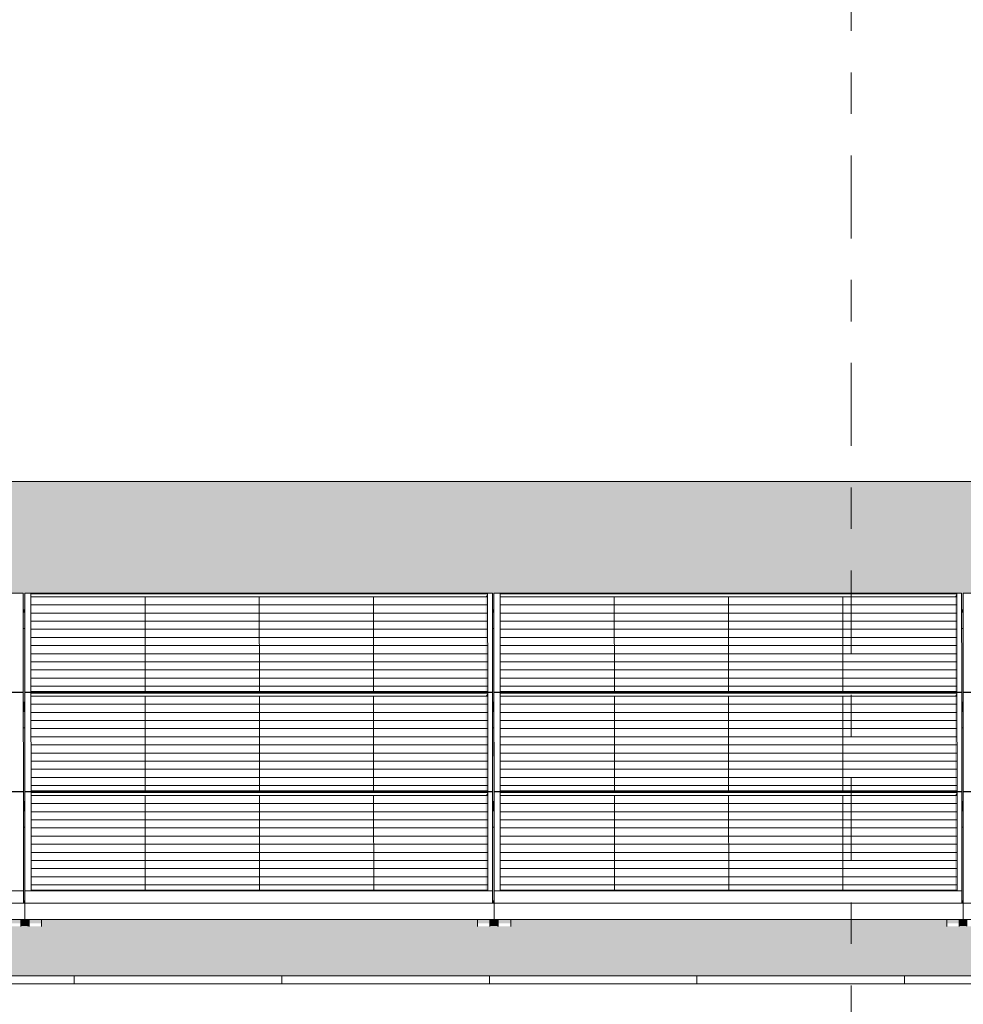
# Model space of a CAD drawing. Header units: metres. Extents: x -111 to -1, y -8 to 26.
# Tile 51 of 209: x -49.75 to -47.48, y 5.95 to 8.33. Entities that reach past the tile are written whole.
import ezdxf
from ezdxf.enums import TextEntityAlignment as Align

# ---------------------------------------------------------------- set-up
doc = ezdxf.new("R2010")
doc.units = ezdxf.units.M
doc.header["$MEASUREMENT"] = 0
doc.linetypes.add('Raster', pattern=[0.4, 0.2, -0.1, 0, -0.1])
for name, color, linetype in [('30 Dachaufbau', 7, 'Continuous'), ('70 PV-Anlage', 7, 'Continuous'), ('90 Achsraster', 7, 'Continuous'), ('94 Genehmigungsplanung Bemaßung', 7, 'Continuous')]:
    doc.layers.add(name, color=color, linetype=linetype)
doc.styles.add('ERSTELLTER_STIL_1', font='arial.ttf')
doc.styles.add('ERSTELLTER_STIL_2', font='arial.ttf')
doc.dimstyles.new('ERSTELLTER_STIL__1', dxfattribs={"dimtxt": 0.25, "dimasz": 0.19, "dimexe": 0.18, "dimexo": 0.1, "dimgap": 0, "dimtad": 1, "dimtih": 1, "dimtoh": 1, "dimzin": 0, "dimdsep": 46, "dimtxsty": 'ERSTELLTER_STIL_2', "dimblk": 'ARROWHEAD_6', "dimblk1": 'ARROWHEAD_6', "dimblk2": 'ARROWHEAD_6', "dimcen": 0.09, "dimclrd": 7, "dimclre": 7, "dimclrt": 7, "dimazin": 0, "dimtfac": 1, "dimtdec": 4, "dimtmove": 0, "dimatfit": 3, "dimfxl": 1, "dimtolj": 1, "dimtzin": 0, "dimarcsym": 0})

# ---------------------------------------------------------------- blocks, each defined once
blk = doc.blocks.new('*X3', base_point=(-27236.1321, 0))
at = {"layer": '30 Dachaufbau', "color": 7, "linetype": 'Continuous', "lineweight": 13}
for p, q in [((-49.6225, 6.0035), (-49.6225, 6.0233)), ((-49.6225, 6.0035), (-49.6225, 6.0233)), ((-49.1225, 6.0035), (-49.1225, 6.0233)), ((-49.1225, 6.0035), (-49.1225, 6.0233)), ((-48.6225, 6.0035), (-48.6225, 6.0233)), ((-48.6225, 6.0035), (-48.6225, 6.0233)), ((-48.1225, 6.0035), (-48.1225, 6.0233)), ((-48.1225, 6.0035), (-48.1225, 6.0233)), ((-47.6225, 6.0035), (-47.6225, 6.0233)), ((-47.6225, 6.0035), (-47.6225, 6.0233))]:
    blk.add_line(p, q, dxfattribs=at)
blk = doc.blocks.new('*X22', base_point=(-27236.1321, 0))
at = {"layer": '30 Dachaufbau', "linetype": 'Continuous', "lineweight": 0, "true_color": 0x000000}
blk.add_hatch(color=18, dxfattribs=at).paths.add_polyline_path([(-49.7415, 6.8599), (-49.745, 6.8599), (-49.7449, 6.6824), (-49.7414, 6.6824)])
blk = doc.blocks.new('*X23', base_point=(-27236.1321, 0))
at = {"layer": '30 Dachaufbau', "linetype": 'Continuous', "lineweight": 0, "true_color": 0x000000}
blk.add_hatch(color=18, dxfattribs=at).paths.add_polyline_path([(-49.7449, 6.6205), (-49.7447, 6.443), (-49.7413, 6.443), (-49.7414, 6.6205)])
blk = doc.blocks.new('*X24', base_point=(-27236.1321, 0))
at = {"layer": '30 Dachaufbau', "linetype": 'Continuous', "lineweight": 0, "true_color": 0x000000}
blk.add_hatch(color=18, dxfattribs=at).paths.add_polyline_path([(-49.7447, 6.3811), (-49.7446, 6.2278), (-49.7446, 6.2036), (-49.7411, 6.2036), (-49.7412, 6.3811)])
blk = doc.blocks.new('*X25', base_point=(-27236.1321, 0))
at = {"layer": '30 Dachaufbau', "linetype": 'Continuous', "lineweight": 0, "true_color": 0x000000}
blk.add_hatch(color=18, dxfattribs=at).paths.add_polyline_path([(-48.6115, 6.8599), (-48.615, 6.8599), (-48.6149, 6.6824), (-48.6114, 6.6824)])
blk = doc.blocks.new('*X26', base_point=(-27236.1321, 0))
at = {"layer": '30 Dachaufbau', "linetype": 'Continuous', "lineweight": 0, "true_color": 0x000000}
blk.add_hatch(color=18, dxfattribs=at).paths.add_polyline_path([(-48.6114, 6.6205), (-48.6149, 6.6205), (-48.6147, 6.443), (-48.6113, 6.443)])
blk = doc.blocks.new('*X27', base_point=(-27236.1321, 0))
at = {"layer": '30 Dachaufbau', "linetype": 'Continuous', "lineweight": 0, "true_color": 0x000000}
blk.add_hatch(color=18, dxfattribs=at).paths.add_polyline_path([(-48.6147, 6.3811), (-48.6146, 6.2278), (-48.6146, 6.2036), (-48.6111, 6.2036), (-48.6112, 6.3811)])
blk = doc.blocks.new('*X28', base_point=(-27236.1321, 0))
at = {"layer": '30 Dachaufbau', "linetype": 'Continuous', "lineweight": 0, "true_color": 0x000000}
blk.add_hatch(color=18, dxfattribs=at).paths.add_polyline_path([(-47.485, 6.8599), (-47.4849, 6.6824), (-47.4814, 6.6824), (-47.4815, 6.8599)])
blk = doc.blocks.new('*X29', base_point=(-27236.1321, 0))
at = {"layer": '30 Dachaufbau', "linetype": 'Continuous', "lineweight": 0, "true_color": 0x000000}
blk.add_hatch(color=18, dxfattribs=at).paths.add_polyline_path([(-47.4849, 6.6205), (-47.4847, 6.443), (-47.4813, 6.443), (-47.4814, 6.6205)])
blk = doc.blocks.new('*X30', base_point=(-27236.1321, 0))
at = {"layer": '30 Dachaufbau', "linetype": 'Continuous', "lineweight": 0, "true_color": 0x000000}
blk.add_hatch(color=18, dxfattribs=at).paths.add_polyline_path([(-47.4812, 6.3811), (-47.4847, 6.3811), (-47.4846, 6.2278), (-47.4846, 6.2036), (-47.4811, 6.2036)])
blk = doc.blocks.new('*X106', base_point=(-27236.1321, 0))
at = {"layer": '30 Dachaufbau', "linetype": 'Continuous', "lineweight": 0, "true_color": 0x000000}
h = blk.add_hatch(color=18, dxfattribs=at)
h.paths.add_polyline_path([(-58.6225, 6.0233), (-16.8411, 6.0233), (-16.8411, 7.2143), (-22.8511, 7.2143), (-22.8511, 7.0042), (-37.6511, 7.0042), (-37.6511, 7.2143), (-58.6225, 7.2143)])
h.paths.add_polyline_path([(-57.6516, 6.9157), (-57.6516, 6.9454), (-56.5251, 6.9454), (-56.525, 6.9051), (-56.5216, 6.9051), (-56.5216, 6.9157), (-56.5216, 6.9454), (-55.3951, 6.9454), (-55.395, 6.9051), (-55.3916, 6.9051), (-55.3916, 6.9157), (-55.3916, 6.9454), (-54.2651, 6.9454), (-54.265, 6.9051), (-54.2616, 6.9051), (-54.2616, 6.9157), (-54.2616, 6.9454), (-53.1351, 6.9454), (-53.135, 6.9051), (-53.1316, 6.9051), (-53.1316, 6.9157), (-53.1316, 6.9454), (-52.0051, 6.9454), (-52.005, 6.9051), (-52.0016, 6.9051), (-52.0016, 6.9157), (-52.0016, 6.9454), (-50.8751, 6.9454), (-50.875, 6.9051), (-50.8716, 6.9051), (-50.8716, 6.9157), (-50.8716, 6.9454), (-49.7451, 6.9454), (-49.745, 6.9051), (-49.7416, 6.9051), (-49.7416, 6.9157), (-49.7416, 6.9454), (-48.6151, 6.9454), (-48.615, 6.9051), (-48.6116, 6.9051), (-48.6116, 6.9157), (-48.6116, 6.9454), (-47.4851, 6.9454), (-47.485, 6.9051), (-47.4816, 6.9051), (-47.4816, 6.9157), (-47.4816, 6.9454), (-46.3551, 6.9454), (-46.355, 6.9051), (-46.3516, 6.9051), (-46.3516, 6.9157), (-46.3516, 6.9454), (-45.2251, 6.9454), (-45.225, 6.9051), (-45.2216, 6.9051), (-45.2216, 6.9157), (-45.2216, 6.9454), (-44.0951, 6.9454), (-44.095, 6.9051), (-44.0916, 6.9051), (-44.0916, 6.9157), (-44.0916, 6.9454), (-42.9651, 6.9454), (-42.965, 6.9051), (-42.9616, 6.9051), (-42.9616, 6.9157), (-42.9616, 6.9454), (-41.8351, 6.9454), (-41.835, 6.9051), (-41.8316, 6.9051), (-41.8316, 6.9157), (-41.8316, 6.9454), (-40.7051, 6.9454), (-40.705, 6.9051), (-40.7016, 6.9051), (-40.7016, 6.9157), (-40.7016, 6.9454), (-39.5751, 6.9454), (-39.575, 6.9051), (-39.5716, 6.9051), (-39.5716, 6.9157), (-39.5716, 6.9454), (-38.4451, 6.9454), (-38.445, 6.9051), (-38.4416, 6.9051), (-38.4416, 6.9157), (-38.4416, 6.9454), (-37.3151, 6.9454), (-37.315, 6.9051), (-37.3116, 6.9051), (-37.3116, 6.9157), (-37.3116, 6.9454), (-36.1851, 6.9454), (-36.185, 6.9051), (-36.1816, 6.9051), (-36.1816, 6.9157), (-36.1816, 6.9454), (-35.0551, 6.9454), (-35.055, 6.9051), (-35.0516, 6.9051), (-35.0516, 6.9157), (-35.0516, 6.9454), (-33.9251, 6.9454), (-33.925, 6.9051), (-33.9216, 6.9051), (-33.9216, 6.9157), (-33.9216, 6.9454), (-32.7951, 6.9454), (-32.795, 6.9051), (-32.7916, 6.9051), (-32.7916, 6.9058), (-32.7916, 6.9157), (-32.7916, 6.9454), (-31.6651, 6.9454), (-31.665, 6.9051), (-31.6616, 6.9051), (-31.6616, 6.9157), (-31.6616, 6.9454), (-30.5351, 6.9454), (-30.535, 6.9051), (-30.5316, 6.9051), (-30.5316, 6.9157), (-30.5316, 6.9454), (-29.4051, 6.9454), (-29.405, 6.9051), (-29.4016, 6.9051), (-29.4016, 6.9157), (-29.4016, 6.9454), (-28.2751, 6.9454), (-28.275, 6.9051), (-28.2716, 6.9051), (-28.2716, 6.9157), (-28.2716, 6.9454), (-27.1451, 6.9454), (-27.145, 6.9051), (-27.1416, 6.9051), (-27.1416, 6.9157), (-27.1416, 6.9454), (-26.0151, 6.9454), (-26.015, 6.9051), (-26.0116, 6.9051), (-26.0116, 6.9157), (-26.0116, 6.9454), (-24.8851, 6.9454), (-24.885, 6.9051), (-24.8816, 6.9051), (-24.8816, 6.9157), (-24.8816, 6.9454), (-23.7551, 6.9454), (-23.755, 6.9051), (-23.7516, 6.9051), (-23.7516, 6.9157), (-23.7516, 6.9454), (-22.6251, 6.9454), (-22.625, 6.9051), (-22.6216, 6.9051), (-22.6216, 6.9157), (-22.6216, 6.9454), (-21.4951, 6.9454), (-21.495, 6.9051), (-21.4916, 6.9051), (-21.4916, 6.9157), (-21.4916, 6.9454), (-20.3651, 6.9454), (-20.365, 6.9051), (-20.3616, 6.9051), (-20.3616, 6.9157), (-20.3616, 6.9454), (-19.2351, 6.9454), (-19.235, 6.9051), (-19.2316, 6.9051), (-19.2316, 6.9157), (-19.2316, 6.9454), (-18.1051, 6.9454), (-18.105, 6.9051), (-18.1016, 6.9051), (-18.1016, 6.8995), (-18.1016, 6.8599), (-18.105, 6.8599), (-18.1049, 6.6824), (-18.1014, 6.6824), (-18.1014, 6.6768), (-18.1014, 6.6657), (-18.1014, 6.6601), (-18.1014, 6.6205), (-18.1049, 6.6205), (-18.1047, 6.443), (-18.1013, 6.443), (-18.1012, 6.4374), (-18.1012, 6.4263), (-18.1012, 6.4207), (-18.1012, 6.3811), (-18.1047, 6.3811), (-18.1046, 6.2278), (-18.1046, 6.2036), (-18.1011, 6.2036), (-18.1011, 6.1981), (-18.1011, 6.1584), (-18.1111, 6.1584), (-18.1111, 6.1427), (-18.1411, 6.1427), (-18.1411, 6.1469), (-18.1411, 6.1584), (-19.1911, 6.1584), (-19.1911, 6.1427), (-19.2211, 6.1427), (-19.2211, 6.1469), (-19.2211, 6.1584), (-19.2411, 6.1584), (-19.2411, 6.1427), (-19.2711, 6.1427), (-19.2711, 6.1469), (-19.2711, 6.1584), (-20.3211, 6.1584), (-20.3211, 6.1427), (-20.3511, 6.1427), (-20.3511, 6.1469), (-20.3511, 6.1584), (-20.3711, 6.1584), (-20.3711, 6.1427), (-20.4011, 6.1427), (-20.4011, 6.1469), (-20.4011, 6.1584), (-21.4511, 6.1584), (-21.4511, 6.1427), (-21.4811, 6.1427), (-21.4811, 6.1469), (-21.4811, 6.1584), (-21.5011, 6.1584), (-21.5011, 6.1427), (-21.5311, 6.1427), (-21.5311, 6.1469), (-21.5311, 6.1584), (-22.5811, 6.1584), (-22.5811, 6.1427), (-22.6111, 6.1427), (-22.6111, 6.1468), (-22.6111, 6.1584), (-22.6311, 6.1584), (-22.6311, 6.1427), (-22.6611, 6.1427), (-22.6611, 6.1469), (-22.6611, 6.1584), (-23.7111, 6.1584), (-23.7111, 6.1427), (-23.7411, 6.1427), (-23.7411, 6.1468), (-23.7411, 6.1584), (-23.7611, 6.1584), (-23.7611, 6.1427), (-23.7911, 6.1427), (-23.7911, 6.1468), (-23.7911, 6.1584), (-24.8411, 6.1584), (-24.8411, 6.1426), (-24.8711, 6.1426), (-24.8711, 6.1468), (-24.8711, 6.1584), (-24.8911, 6.1584), (-24.8911, 6.1426), (-24.9211, 6.1426), (-24.9211, 6.1468), (-24.9211, 6.1584), (-25.9711, 6.1584), (-25.9711, 6.1426), (-26.0011, 6.1426), (-26.0011, 6.1468), (-26.0011, 6.1584), (-26.0211, 6.1584), (-26.0211, 6.1426), (-26.0511, 6.1426), (-26.0511, 6.1468), (-26.0511, 6.1584), (-27.1011, 6.1584), (-27.1011, 6.1426), (-27.1311, 6.1426), (-27.1311, 6.1468), (-27.1311, 6.1584), (-27.1511, 6.1584), (-27.1511, 6.1426), (-27.1811, 6.1426), (-27.1811, 6.1468), (-27.1811, 6.1584), (-28.2311, 6.1584), (-28.2311, 6.1426), (-28.2611, 6.1426), (-28.2611, 6.1468), (-28.2611, 6.1584), (-28.2811, 6.1584), (-28.2811, 6.1426), (-28.3111, 6.1426), (-28.3111, 6.1468), (-28.3111, 6.1584), (-29.3611, 6.1584), (-29.3611, 6.1426), (-29.3911, 6.1426), (-29.3911, 6.1468), (-29.3911, 6.1584), (-29.4111, 6.1584), (-29.4111, 6.1426), (-29.4411, 6.1426), (-29.4411, 6.1467), (-29.4411, 6.1584), (-30.4911, 6.1584), (-30.4911, 6.1426), (-30.5211, 6.1426), (-30.5211, 6.1467), (-30.5211, 6.1584), (-30.5411, 6.1584), (-30.5411, 6.1426), (-30.5711, 6.1426), (-30.5711, 6.1467), (-30.5711, 6.1584), (-31.6211, 6.1584), (-31.6211, 6.1426), (-31.6511, 6.1426), (-31.6511, 6.1467), (-31.6511, 6.1584), (-31.6711, 6.1584), (-31.6711, 6.1426), (-31.7011, 6.1426), (-31.7011, 6.1467), (-31.7011, 6.1584), (-32.7511, 6.1584), (-32.7511, 6.1425), (-32.7811, 6.1425), (-32.7811, 6.1467), (-32.7811, 6.1584), (-32.8011, 6.1584), (-32.8011, 6.1425), (-32.8311, 6.1425), (-32.8311, 6.1467), (-32.8311, 6.1584), (-33.8811, 6.1584), (-33.8811, 6.1425), (-33.9111, 6.1425), (-33.9111, 6.1467), (-33.9111, 6.1584), (-33.9311, 6.1584), (-33.9311, 6.1425), (-33.9611, 6.1425), (-33.9611, 6.1467), (-33.9611, 6.1584), (-35.0111, 6.1584), (-35.0111, 6.1425), (-35.0411, 6.1425), (-35.0411, 6.1467), (-35.0411, 6.1584), (-35.0611, 6.1584), (-35.0611, 6.1425), (-35.0911, 6.1425), (-35.0911, 6.1467), (-35.0911, 6.1584), (-36.1411, 6.1584), (-36.1411, 6.1425), (-36.1711, 6.1425), (-36.1711, 6.1467), (-36.1711, 6.1584), (-36.1911, 6.1584), (-36.1911, 6.1425), (-36.2211, 6.1425), (-36.2211, 6.1466), (-36.2211, 6.1584), (-37.2711, 6.1584), (-37.2711, 6.1425), (-37.3011, 6.1425), (-37.3011, 6.1467), (-37.3011, 6.1584), (-37.3211, 6.1584), (-37.3211, 6.1425), (-37.3511, 6.1425), (-37.3511, 6.1466), (-37.3511, 6.1584), (-38.4011, 6.1584), (-38.4011, 6.1425), (-38.4311, 6.1425), (-38.4311, 6.1466), (-38.4311, 6.1584), (-38.4511, 6.1584), (-38.4511, 6.1425), (-38.4811, 6.1425), (-38.4811, 6.1466), (-38.4811, 6.1584), (-39.5311, 6.1584), (-39.5311, 6.1424), (-39.5611, 6.1424), (-39.5611, 6.1466), (-39.5611, 6.1584), (-39.5811, 6.1584), (-39.5811, 6.1424), (-39.6111, 6.1424), (-39.6111, 6.1466), (-39.6111, 6.1584), (-40.6611, 6.1584), (-40.6611, 6.1424), (-40.6911, 6.1424), (-40.6911, 6.1466), (-40.6911, 6.1584), (-40.7111, 6.1584), (-40.7111, 6.1424), (-40.7411, 6.1424), (-40.7411, 6.1466), (-40.7411, 6.1584), (-41.7911, 6.1584), (-41.7911, 6.1424), (-41.8211, 6.1424), (-41.8211, 6.1466), (-41.8211, 6.1584), (-41.8411, 6.1584), (-41.8411, 6.1424), (-41.8711, 6.1424), (-41.8711, 6.1466), (-41.8711, 6.1584), (-42.9211, 6.1584), (-42.9211, 6.1424), (-42.9511, 6.1424), (-42.9511, 6.1466), (-42.9511, 6.1584), (-42.9711, 6.1584), (-42.9711, 6.1424), (-43.0011, 6.1424), (-43.0011, 6.1466), (-43.0011, 6.1584), (-44.0511, 6.1584), (-44.0511, 6.1424), (-44.0811, 6.1424), (-44.0811, 6.1466), (-44.0811, 6.1584), (-44.1011, 6.1584), (-44.1011, 6.1424), (-44.1311, 6.1424), (-44.1311, 6.1466), (-44.1311, 6.1584), (-45.1811, 6.1584), (-45.1811, 6.1424), (-45.2111, 6.1424), (-45.2111, 6.1465), (-45.2111, 6.1584), (-45.2311, 6.1584), (-45.2311, 6.1424), (-45.2611, 6.1424), (-45.2611, 6.1465), (-45.2611, 6.1584), (-46.3111, 6.1584), (-46.3111, 6.1424), (-46.3411, 6.1424), (-46.3411, 6.1465), (-46.3411, 6.1584), (-46.3611, 6.1584), (-46.3611, 6.1424), (-46.3911, 6.1424), (-46.3911, 6.1465), (-46.3911, 6.1584), (-47.4411, 6.1584), (-47.4411, 6.1423), (-47.4711, 6.1423), (-47.4711, 6.1465), (-47.4711, 6.1584), (-47.4911, 6.1584), (-47.4911, 6.1423), (-47.5211, 6.1423), (-47.5211, 6.1465), (-47.5211, 6.1584), (-48.5711, 6.1584), (-48.5711, 6.1423), (-48.6011, 6.1423), (-48.6011, 6.1465), (-48.6011, 6.1584), (-48.6211, 6.1584), (-48.6211, 6.1423), (-48.6511, 6.1423), (-48.6511, 6.1465), (-48.6511, 6.1584), (-49.7011, 6.1584), (-49.7011, 6.1423), (-49.7311, 6.1423), (-49.7311, 6.1465), (-49.7311, 6.1584), (-49.7511, 6.1584), (-49.7511, 6.1423), (-49.7811, 6.1423), (-49.7811, 6.1465), (-49.7811, 6.1584), (-50.8311, 6.1584), (-50.8311, 6.1423), (-50.8611, 6.1423), (-50.8611, 6.1465), (-50.8611, 6.1584), (-50.8811, 6.1584), (-50.8811, 6.1423), (-50.9111, 6.1423), (-50.9111, 6.1465), (-50.9111, 6.1584), (-51.9611, 6.1584), (-51.9611, 6.1423), (-51.9911, 6.1423), (-51.9911, 6.1465), (-51.9911, 6.1584), (-52.0111, 6.1584), (-52.0111, 6.1423), (-52.0411, 6.1423), (-52.0411, 6.1465), (-52.0411, 6.1584), (-53.0911, 6.1584), (-53.0911, 6.1423), (-53.1211, 6.1423), (-53.1211, 6.1464), (-53.1211, 6.1584), (-53.1411, 6.1584), (-53.1411, 6.1423), (-53.1711, 6.1423), (-53.1711, 6.1464), (-53.1711, 6.1584), (-54.2211, 6.1584), (-54.2211, 6.1423), (-54.2511, 6.1423), (-54.2511, 6.1464), (-54.2511, 6.1584), (-54.2711, 6.1584), (-54.2711, 6.1423), (-54.3011, 6.1423), (-54.3011, 6.1464), (-54.3011, 6.1584), (-55.3511, 6.1584), (-55.3511, 6.1422), (-55.3811, 6.1422), (-55.3811, 6.1464), (-55.3811, 6.1584), (-55.4011, 6.1584), (-55.4011, 6.1422), (-55.4311, 6.1422), (-55.4311, 6.1464), (-55.4311, 6.1584), (-56.4811, 6.1584), (-56.4811, 6.1422), (-56.5111, 6.1422), (-56.5111, 6.1464), (-56.5111, 6.1584), (-56.5311, 6.1584), (-56.5311, 6.1422), (-56.5611, 6.1422), (-56.5611, 6.1464), (-56.5611, 6.1584), (-57.6111, 6.1584), (-57.6111, 6.1422), (-57.6411, 6.1422), (-57.6411, 6.1464), (-57.6411, 6.1584), (-57.6511, 6.1584), (-57.6511, 6.164), (-57.6511, 6.2036), (-57.6512, 6.3811), (-57.6512, 6.3811), (-57.6512, 6.3867), (-57.6512, 6.3978), (-57.6513, 6.4034), (-57.6513, 6.4421), (-57.6514, 6.6205), (-57.6514, 6.6205), (-57.6514, 6.6261), (-57.6514, 6.6372), (-57.6514, 6.6428), (-57.6514, 6.6824), (-57.6515, 6.8599), (-57.6516, 6.8599), (-57.6516, 6.8654), (-57.6516, 6.905)], flags=0)
blk = doc.blocks.new('*D120', base_point=(-27236.1321, 0))
at = {"layer": '94 Genehmigungsplanung Bemaßung', "color": 7, "linetype": 'Continuous', "lineweight": 13}
for p, q in [((-58.1625, 9.3843), (-58.1625, 9.7593)), ((-17.3411, 9.3843), (-17.3411, 9.7593)), ((-58.0625, 9.6718), (-58.2625, 9.4718)), ((-17.2411, 9.6718), (-17.4411, 9.4718)), ((-58.3125, 9.5718), (-58.1625, 9.5718)), ((-58.1625, 9.5718), (-17.3411, 9.5718))]:
    blk.add_line(p, q, dxfattribs=at)
at = {"layer": '94 Genehmigungsplanung Bemaßung', "color": 7, "lineweight": 13, "insert": (-38.1808, 9.6218), "char_height": 0.25, "attachment_point": 7, "style": 'ERSTELLTER_STIL_2'}
blk.add_mtext('\\A1;{\\pql;\\fArial|b0|i0|c0|p0;\\W1.000000;40,82}', dxfattribs=at)
blk = doc.blocks.new('ARROWHEAD_6')
at = {"color": 0, "linetype": 'Continuous', "lineweight": 0}
for p, q in [((-0.5, -0.5), (0.5, 0.5)), ((0, 0), (-1, 0))]:
    blk.add_line(p, q, dxfattribs=at)
blk = doc.blocks.new('Standard-Rastermarker[16]_1', base_point=(-47.7511, 10))
at = {"layer": '90 Achsraster', "color": 14, "linetype": 'Raster', "lineweight": 18, "true_color": 0xa80000}
blk.add_line((-47.7511, 9), (-47.7511, -1), dxfattribs=at)
at = {"layer": '90 Achsraster', "color": 14, "lineweight": 18, "true_color": 0xa80000, "style": 'ERSTELLTER_STIL_1'}
for tag, p in [('AC_MarkerText_1_0', (-47.7511, 10.5)), ('AC_MarkerText_1_1', (-47.7511, -2.2))]:
    blk.add_attdef(tag, text='', height=0.3, rotation=360, dxfattribs=at).set_placement(p, align=Align.TOP_CENTER)

msp = doc.modelspace()

# ---------------------------------------------------------------- hatches: boundary and pattern name
at = {"layer": '30 Dachaufbau', "linetype": 'Continuous', "lineweight": 0, "true_color": 0x000000}
for points in [[(-49.7415, 6.8599), (-49.745, 6.8599), (-49.7449, 6.6824), (-49.7414, 6.6824)], [(-48.6115, 6.8599), (-48.615, 6.8599), (-48.6149, 6.6824), (-48.6114, 6.6824)], [(-47.485, 6.8599), (-47.4849, 6.6824), (-47.4814, 6.6824), (-47.4815, 6.8599)], [(-49.7449, 6.6205), (-49.7447, 6.443), (-49.7413, 6.443), (-49.7414, 6.6205)], [(-48.6114, 6.6205), (-48.6149, 6.6205), (-48.6147, 6.443), (-48.6113, 6.443)], [(-47.4849, 6.6205), (-47.4847, 6.443), (-47.4813, 6.443), (-47.4814, 6.6205)], [(-49.7447, 6.3811), (-49.7446, 6.2278), (-49.7446, 6.2036), (-49.7411, 6.2036), (-49.7412, 6.3811)], [(-48.6147, 6.3811), (-48.6146, 6.2278), (-48.6146, 6.2036), (-48.6111, 6.2036), (-48.6112, 6.3811)], [(-47.4812, 6.3811), (-47.4847, 6.3811), (-47.4846, 6.2278), (-47.4846, 6.2036), (-47.4811, 6.2036)], [(-49.7511, 6.1584), (-49.7511, 6.1428), (-49.7358, 6.1428), (-49.7311, 6.1423), (-49.7311, 6.1465), (-49.7311, 6.1584)], [(-49.7011, 6.1428), (-48.6558, 6.1429), (-48.6511, 6.1423), (-48.6511, 6.1465), (-48.6511, 6.1584), (-49.7011, 6.1584)], [(-48.6211, 6.1429), (-48.6058, 6.1429), (-48.6011, 6.1423), (-48.6011, 6.1465), (-48.6011, 6.1584), (-48.6211, 6.1584)], [(-48.5711, 6.1429), (-47.5258, 6.1429), (-47.5211, 6.1423), (-47.5211, 6.1465), (-47.5211, 6.1584), (-48.5711, 6.1584)], [(-47.4911, 6.1429), (-47.4758, 6.1429), (-47.4711, 6.1423), (-47.4711, 6.1465), (-47.4711, 6.1584), (-47.4911, 6.1584)]]:
    msp.add_hatch(color=18, dxfattribs=at).paths.add_polyline_path(points)
at = {"layer": '70 PV-Anlage', "linetype": 'Continuous', "lineweight": 0, "true_color": 0x000000}
for points in [[(-49.7416, 6.9454), (-49.7416, 6.9157), (-49.7414, 6.6768), (-49.7414, 6.7065)], [(-48.6314, 6.9364), (-48.6266, 6.9364), (-48.6266, 6.9438)], [(-48.6314, 6.9364), (-48.6313, 6.7086), (-48.6264, 6.7086), (-48.6266, 6.9364)], [(-48.6266, 6.9438), (-48.6266, 6.9364), (-48.6264, 6.7086)], [(-48.6116, 6.9454), (-48.6116, 6.9157), (-48.6114, 6.6768), (-48.6114, 6.7065)], [(-47.5014, 6.9364), (-47.4966, 6.9364), (-47.4966, 6.9438)], [(-47.5014, 6.9364), (-47.5013, 6.7086), (-47.4964, 6.7086), (-47.4966, 6.9364)], [(-47.4966, 6.9364), (-47.4964, 6.7086), (-47.4966, 6.9438)], [(-47.4816, 6.9454), (-47.4816, 6.9157), (-47.4814, 6.6768), (-47.4814, 6.7065)], [(-49.745, 6.9051), (-49.745, 6.8995), (-49.7416, 6.8995), (-49.7416, 6.9051)], [(-49.7416, 6.8654), (-49.7416, 6.8599), (-49.7416, 6.8995), (-49.7416, 6.9051)], [(-48.615, 6.9051), (-48.615, 6.8995), (-48.6116, 6.8995), (-48.6116, 6.9051)], [(-48.6116, 6.8654), (-48.6116, 6.8599), (-48.6116, 6.8995), (-48.6116, 6.9051)], [(-47.485, 6.9051), (-47.485, 6.8995), (-47.4816, 6.8995), (-47.4816, 6.9051)], [(-47.4816, 6.8654), (-47.4816, 6.8599), (-47.4816, 6.8995), (-47.4816, 6.9051)], [(-49.745, 6.8995), (-49.745, 6.8599), (-49.7416, 6.8599), (-49.7416, 6.8654), (-49.7416, 6.8995)], [(-49.7416, 6.8995), (-49.7416, 6.8599), (-49.7415, 6.8599)], [(-48.615, 6.8995), (-48.615, 6.8599), (-48.6116, 6.8599), (-48.6116, 6.8654), (-48.6116, 6.8995)], [(-48.6116, 6.8995), (-48.6116, 6.8599), (-48.6115, 6.8599)], [(-47.485, 6.8995), (-47.485, 6.8599), (-47.4816, 6.8599), (-47.4816, 6.8654), (-47.4816, 6.8995)], [(-47.4816, 6.8995), (-47.4816, 6.8599), (-47.4815, 6.8599)], [(-49.7414, 6.6763), (-49.7412, 6.4374), (-49.7412, 6.4671), (-49.7414, 6.706)], [(-48.6313, 6.697), (-48.6264, 6.697), (-48.6264, 6.7044)], [(-48.6313, 6.697), (-48.6311, 6.4692), (-48.6263, 6.4692), (-48.6264, 6.697)], [(-48.6264, 6.6963), (-48.6262, 6.4692), (-48.6264, 6.7039)], [(-48.6114, 6.6763), (-48.6112, 6.4374), (-48.6112, 6.4671), (-48.6114, 6.706)], [(-47.5013, 6.697), (-47.4964, 6.697), (-47.4964, 6.7044)], [(-47.5013, 6.697), (-47.5011, 6.4692), (-47.4963, 6.4692), (-47.4964, 6.697)], [(-47.4964, 6.7039), (-47.4964, 6.6963), (-47.4962, 6.4692)], [(-47.4814, 6.706), (-47.4814, 6.6763), (-47.4812, 6.4374), (-47.4812, 6.4671)], [(-49.7414, 6.6824), (-49.7449, 6.6824), (-49.7449, 6.6768), (-49.7414, 6.6768)], [(-49.7449, 6.6768), (-49.7449, 6.6657), (-49.7414, 6.6657), (-49.7414, 6.6768)], [(-48.6114, 6.6824), (-48.6149, 6.6824), (-48.6149, 6.6768), (-48.6114, 6.6768)], [(-48.6149, 6.6768), (-48.6149, 6.6657), (-48.6114, 6.6657), (-48.6114, 6.6768)], [(-47.4814, 6.6824), (-47.4849, 6.6824), (-47.4849, 6.6768), (-47.4814, 6.6768)], [(-47.4849, 6.6768), (-47.4849, 6.6657), (-47.4814, 6.6657), (-47.4814, 6.6768)], [(-49.7414, 6.6657), (-49.7449, 6.6657), (-49.7449, 6.6601), (-49.7414, 6.6601)], [(-49.7449, 6.6601), (-49.7449, 6.6205), (-49.7414, 6.6205), (-49.7414, 6.6261), (-49.7414, 6.6601)], [(-49.7414, 6.6261), (-49.7414, 6.6205), (-49.7414, 6.6601), (-49.7414, 6.6657)], [(-49.7414, 6.6601), (-49.7414, 6.6205), (-49.7414, 6.6205)], [(-48.6114, 6.6657), (-48.6149, 6.6657), (-48.6149, 6.6601), (-48.6114, 6.6601)], [(-48.6149, 6.6601), (-48.6149, 6.6205), (-48.6114, 6.6205), (-48.6114, 6.6261), (-48.6114, 6.6601)], [(-48.6114, 6.6261), (-48.6114, 6.6205), (-48.6114, 6.6601), (-48.6114, 6.6657)], [(-48.6114, 6.6601), (-48.6114, 6.6205), (-48.6114, 6.6205)], [(-47.4814, 6.6657), (-47.4849, 6.6657), (-47.4849, 6.6601), (-47.4814, 6.6601)], [(-47.4849, 6.6601), (-47.4849, 6.6205), (-47.4814, 6.6205), (-47.4814, 6.6261), (-47.4814, 6.6601)], [(-47.4814, 6.6261), (-47.4814, 6.6205), (-47.4814, 6.6601), (-47.4814, 6.6657)], [(-47.4814, 6.6601), (-47.4814, 6.6205), (-47.4814, 6.6205)], [(-49.7412, 6.4369), (-49.7411, 6.1986), (-49.7411, 6.2289), (-49.7412, 6.4667)], [(-48.6311, 6.4576), (-48.6262, 6.4576), (-48.6262, 6.4651)], [(-48.6311, 6.4576), (-48.631, 6.2298), (-48.6261, 6.2298), (-48.6262, 6.4576)], [(-48.6262, 6.4645), (-48.6262, 6.4569), (-48.6261, 6.2298)], [(-48.6112, 6.4369), (-48.6111, 6.1986), (-48.6111, 6.2289), (-48.6112, 6.4667)], [(-47.5011, 6.4576), (-47.4962, 6.4576), (-47.4962, 6.4651)], [(-47.5011, 6.4576), (-47.501, 6.2298), (-47.4961, 6.2298), (-47.4962, 6.4576)], [(-47.4962, 6.4644), (-47.4962, 6.4569), (-47.4961, 6.2298)], [(-47.4812, 6.4369), (-47.4811, 6.1986), (-47.4811, 6.2289), (-47.4812, 6.4667)], [(-49.7413, 6.443), (-49.7447, 6.443), (-49.7447, 6.4374), (-49.7413, 6.4374)], [(-49.7447, 6.4374), (-49.7447, 6.4263), (-49.7412, 6.4263), (-49.7412, 6.4374)], [(-48.6113, 6.443), (-48.6147, 6.443), (-48.6147, 6.4374), (-48.6113, 6.4374)], [(-48.6147, 6.4374), (-48.6147, 6.4263), (-48.6112, 6.4263), (-48.6112, 6.4374)], [(-47.4813, 6.443), (-47.4847, 6.443), (-47.4847, 6.4374), (-47.4813, 6.4374)], [(-47.4847, 6.4374), (-47.4847, 6.4263), (-47.4812, 6.4263), (-47.4812, 6.4374)], [(-49.7412, 6.4263), (-49.7447, 6.4263), (-49.7447, 6.4207), (-49.7412, 6.4207)], [(-49.7447, 6.4207), (-49.7447, 6.3811), (-49.7412, 6.3811), (-49.7412, 6.3867), (-49.7412, 6.4207)], [(-49.7412, 6.3867), (-49.7412, 6.3811), (-49.7412, 6.4207), (-49.7412, 6.4263)], [(-49.7412, 6.4207), (-49.7412, 6.3811), (-49.7412, 6.3811)], [(-48.6112, 6.4263), (-48.6147, 6.4263), (-48.6147, 6.4207), (-48.6112, 6.4207)], [(-48.6147, 6.4207), (-48.6147, 6.3811), (-48.6112, 6.3811), (-48.6112, 6.3867), (-48.6112, 6.4207)], [(-48.6112, 6.3867), (-48.6112, 6.3811), (-48.6112, 6.4207), (-48.6112, 6.4263)], [(-48.6112, 6.4207), (-48.6112, 6.3811), (-48.6112, 6.3811)], [(-47.4812, 6.4263), (-47.4847, 6.4263), (-47.4847, 6.4207), (-47.4812, 6.4207)], [(-47.4847, 6.4207), (-47.4847, 6.3811), (-47.4812, 6.3811), (-47.4812, 6.3867), (-47.4812, 6.4207)], [(-47.4812, 6.3867), (-47.4812, 6.3811), (-47.4812, 6.4207), (-47.4812, 6.4263)], [(-47.4812, 6.4207), (-47.4812, 6.3811), (-47.4812, 6.3811)], [(-49.7446, 6.1984), (-49.7411, 6.1981), (-49.7411, 6.1986), (-49.7411, 6.2036), (-49.7446, 6.2036)], [(-48.6146, 6.1984), (-48.6111, 6.1981), (-48.6111, 6.1986), (-48.6111, 6.2036), (-48.6146, 6.2036)], [(-47.4846, 6.1984), (-47.4811, 6.1981), (-47.4811, 6.1986), (-47.4811, 6.2036), (-47.4846, 6.2036)], [(-49.7511, 6.1584), (-49.7811, 6.1584), (-49.7811, 6.1495), (-49.7511, 6.1495)], [(-49.7311, 6.1465), (-49.7311, 6.1423), (-49.7311, 6.1584)], [(-49.7011, 6.1584), (-49.7311, 6.1584), (-49.7311, 6.1495), (-49.7011, 6.1495)], [(-48.6511, 6.1584), (-48.6511, 6.1465), (-48.6511, 6.1423)], [(-48.6211, 6.1584), (-48.6511, 6.1584), (-48.6511, 6.1495), (-48.6211, 6.1495)], [(-48.6011, 6.1465), (-48.6011, 6.1423), (-48.6011, 6.1584)], [(-48.5711, 6.1584), (-48.6011, 6.1584), (-48.6011, 6.1495), (-48.5711, 6.1495)], [(-47.5211, 6.1584), (-47.5211, 6.1465), (-47.5211, 6.1423)], [(-47.4911, 6.1584), (-47.5211, 6.1584), (-47.5211, 6.1495), (-47.4911, 6.1495)]]:
    msp.add_hatch(color=18, dxfattribs=at).paths.add_polyline_path(points)

# ---------------------------------------------------------------- linework, layer by layer
at = {"layer": '30 Dachaufbau', "color": 7, "linetype": 'Continuous', "lineweight": 13}
for p, q in [((-37.6511, 7.2143), (-58.6225, 7.2143)), ((-58.6225, 6.0233), (-16.8411, 6.0233)), ((-16.8411, 6.0035), (-58.6225, 6.0035))]:
    msp.add_line(p, q, dxfattribs=at)
at = {"layer": '70 PV-Anlage', "color": 7, "linetype": 'Continuous', "lineweight": 13}
for p, q in [((-49.7451, 6.9454), (-50.8716, 6.9454)), ((-49.7449, 6.7065), (-49.7451, 6.9454)), ((-48.6151, 6.9454), (-49.7416, 6.9454)), ((-49.7416, 6.9454), (-49.7414, 6.7065)), ((-49.7416, 6.9157), (-49.7416, 6.9454)), ((-49.7264, 6.7086), (-49.7266, 6.9438)), ((-49.7266, 6.9438), (-48.6266, 6.9438)), ((-48.6266, 6.9364), (-49.7266, 6.9364)), ((-49.4516, 6.9364), (-49.4516, 6.9365)), ((-49.4514, 6.7086), (-49.4516, 6.9364)), ((-49.1766, 6.9364), (-49.1766, 6.9365)), ((-49.1764, 6.7086), (-49.1766, 6.9364)), ((-48.9016, 6.9364), (-48.9016, 6.9365)), ((-48.9014, 6.7086), (-48.9016, 6.9364)), ((-48.6266, 6.9438), (-48.6264, 6.7086)), ((-48.6266, 6.9364), (-48.6266, 6.9438)), ((-48.6149, 6.7065), (-48.6151, 6.9454)), ((-47.4851, 6.9454), (-48.6116, 6.9454)), ((-48.6116, 6.9454), (-48.6114, 6.7065)), ((-48.6116, 6.9157), (-48.6116, 6.9454)), ((-48.5964, 6.7086), (-48.5966, 6.9438)), ((-48.5966, 6.9438), (-47.4966, 6.9438)), ((-47.4966, 6.9364), (-48.5966, 6.9364)), ((-48.3216, 6.9364), (-48.3216, 6.9365)), ((-48.3214, 6.7086), (-48.3216, 6.9364)), ((-48.0466, 6.9364), (-48.0466, 6.9365)), ((-48.0464, 6.7086), (-48.0466, 6.9364)), ((-47.7716, 6.9364), (-47.7716, 6.9365)), ((-47.7714, 6.7086), (-47.7716, 6.9364)), ((-47.4966, 6.9438), (-47.4964, 6.7086)), ((-47.4966, 6.9364), (-47.4966, 6.9438)), ((-47.4849, 6.7065), (-47.4851, 6.9454)), ((-46.3551, 6.9454), (-47.4816, 6.9454)), ((-47.4816, 6.9454), (-47.4814, 6.7065)), ((-47.4816, 6.9157), (-47.4816, 6.9454)), ((-49.7416, 6.9051), (-49.745, 6.9051)), ((-49.7416, 6.9157), (-49.7416, 6.9051)), ((-49.7416, 6.9051), (-49.7416, 6.8995)), ((-49.7266, 6.9169), (-48.6266, 6.9169)), ((-48.6116, 6.9051), (-48.615, 6.9051)), ((-48.6116, 6.9157), (-48.6116, 6.9051)), ((-48.6116, 6.9051), (-48.6116, 6.8995)), ((-48.5966, 6.9169), (-47.4966, 6.9169)), ((-47.4816, 6.9051), (-47.485, 6.9051)), ((-47.4816, 6.9157), (-47.4816, 6.9051)), ((-47.4816, 6.9051), (-47.4816, 6.8995)), ((-49.745, 6.8995), (-49.7416, 6.8995)), ((-49.7416, 6.8599), (-49.7416, 6.8995)), ((-49.7416, 6.8995), (-49.7414, 6.6824)), ((-49.7265, 6.8973), (-48.6265, 6.8973)), ((-48.615, 6.8995), (-48.6116, 6.8995)), ((-48.6116, 6.8599), (-48.6116, 6.8995)), ((-48.6116, 6.8995), (-48.6114, 6.6824)), ((-48.5965, 6.8973), (-47.4965, 6.8973)), ((-47.485, 6.8995), (-47.4816, 6.8995)), ((-47.4816, 6.8599), (-47.4816, 6.8995)), ((-47.4816, 6.8995), (-47.4814, 6.6824)), ((-49.745, 6.8599), (-49.7416, 6.8599)), ((-49.7265, 6.8777), (-48.6265, 6.8777)), ((-49.7265, 6.8581), (-48.6265, 6.8581)), ((-48.615, 6.8599), (-48.6116, 6.8599)), ((-48.5965, 6.8777), (-47.4965, 6.8777)), ((-48.5965, 6.8581), (-47.4965, 6.8581)), ((-47.485, 6.8599), (-47.4816, 6.8599)), ((-49.7265, 6.8385), (-48.6265, 6.8385)), ((-48.5965, 6.8385), (-47.4965, 6.8385)), ((-49.7265, 6.8189), (-48.6265, 6.8189)), ((-48.5965, 6.8189), (-47.4965, 6.8189)), ((-49.7265, 6.7993), (-48.6265, 6.7993)), ((-48.5965, 6.7993), (-47.4965, 6.7993)), ((-49.7265, 6.7797), (-48.6265, 6.7797)), ((-48.5965, 6.7797), (-47.4965, 6.7797)), ((-49.7264, 6.7601), (-48.6265, 6.7601)), ((-49.7264, 6.7405), (-48.6264, 6.7405)), ((-48.5964, 6.7601), (-47.4965, 6.7601)), ((-48.5964, 6.7405), (-47.4964, 6.7405)), ((-49.7264, 6.7209), (-48.6264, 6.7209)), ((-48.5964, 6.7209), (-47.4964, 6.7209)), ((-50.8714, 6.7065), (-49.7449, 6.7065)), ((-49.7449, 6.706), (-50.8714, 6.706)), ((-49.7449, 6.706), (-49.7449, 6.7065)), ((-49.7447, 6.4671), (-49.7449, 6.706)), ((-49.7414, 6.7065), (-48.6149, 6.7065)), ((-49.7414, 6.706), (-49.7414, 6.7065)), ((-48.6149, 6.706), (-49.7414, 6.706)), ((-49.7414, 6.706), (-49.7412, 6.4671)), ((-49.7414, 6.6763), (-49.7414, 6.706)), ((-48.6264, 6.7086), (-49.7264, 6.7086)), ((-49.7262, 6.4692), (-49.7264, 6.7044)), ((-49.7264, 6.7044), (-48.6264, 6.7044)), ((-48.6264, 6.697), (-49.7264, 6.697)), ((-49.4514, 6.697), (-49.4514, 6.6971)), ((-49.4513, 6.4692), (-49.4514, 6.697)), ((-49.1764, 6.697), (-49.1764, 6.6971)), ((-49.1763, 6.4692), (-49.1764, 6.697)), ((-48.9014, 6.697), (-48.9014, 6.6971)), ((-48.9013, 6.4692), (-48.9014, 6.697)), ((-48.6264, 6.7044), (-48.6262, 6.4692)), ((-48.6264, 6.697), (-48.6264, 6.7044)), ((-48.6149, 6.706), (-48.6149, 6.7065)), ((-48.6147, 6.4671), (-48.6149, 6.706)), ((-48.6114, 6.7065), (-47.4849, 6.7065)), ((-48.6114, 6.706), (-48.6114, 6.7065)), ((-47.4849, 6.706), (-48.6114, 6.706)), ((-48.6114, 6.706), (-48.6112, 6.4671)), ((-48.6114, 6.6763), (-48.6114, 6.706)), ((-47.4964, 6.7086), (-48.5964, 6.7086)), ((-48.5962, 6.4692), (-48.5964, 6.7044)), ((-48.5964, 6.7044), (-47.4964, 6.7044)), ((-47.4964, 6.697), (-48.5964, 6.697)), ((-48.3214, 6.697), (-48.3214, 6.6971)), ((-48.3213, 6.4692), (-48.3214, 6.697)), ((-48.0464, 6.697), (-48.0464, 6.6971)), ((-48.0463, 6.4692), (-48.0464, 6.697)), ((-47.7714, 6.697), (-47.7714, 6.6971)), ((-47.7713, 6.4692), (-47.7714, 6.697)), ((-47.4964, 6.7044), (-47.4962, 6.4692)), ((-47.4964, 6.697), (-47.4964, 6.7044)), ((-47.4849, 6.706), (-47.4849, 6.7065)), ((-47.4847, 6.4671), (-47.4849, 6.706)), ((-47.4814, 6.7065), (-46.3549, 6.7065)), ((-47.4814, 6.706), (-47.4814, 6.7065)), ((-46.3549, 6.706), (-47.4814, 6.706)), ((-47.4814, 6.706), (-47.4812, 6.4671)), ((-47.4814, 6.6763), (-47.4814, 6.706)), ((-49.7414, 6.6824), (-49.7449, 6.6824)), ((-49.7449, 6.6768), (-49.7414, 6.6768)), ((-49.7414, 6.6768), (-49.7414, 6.6824)), ((-49.7414, 6.6824), (-49.7414, 6.6824)), ((-49.7414, 6.6763), (-49.7414, 6.6657)), ((-49.7264, 6.6775), (-48.6264, 6.6775)), ((-48.6114, 6.6824), (-48.6149, 6.6824)), ((-48.6149, 6.6768), (-48.6114, 6.6768)), ((-48.6114, 6.6768), (-48.6114, 6.6824)), ((-48.6114, 6.6763), (-48.6114, 6.6657)), ((-48.5964, 6.6775), (-47.4964, 6.6775)), ((-47.4814, 6.6824), (-47.4849, 6.6824)), ((-47.4849, 6.6768), (-47.4814, 6.6768)), ((-47.4814, 6.6768), (-47.4814, 6.6824)), ((-47.4814, 6.6763), (-47.4814, 6.6657)), ((-49.7414, 6.6657), (-49.7449, 6.6657)), ((-49.7449, 6.6601), (-49.7414, 6.6601)), ((-49.7414, 6.6657), (-49.7414, 6.6657)), ((-49.7414, 6.6657), (-49.7414, 6.6601)), ((-49.7414, 6.6205), (-49.7414, 6.6601)), ((-49.7414, 6.6601), (-49.7413, 6.443)), ((-49.7264, 6.6579), (-48.6264, 6.6579)), ((-48.6114, 6.6657), (-48.6149, 6.6657)), ((-48.6149, 6.6601), (-48.6114, 6.6601)), ((-48.6114, 6.6657), (-48.6114, 6.6601)), ((-48.6114, 6.6205), (-48.6114, 6.6601)), ((-48.6114, 6.6601), (-48.6113, 6.443)), ((-48.5964, 6.6579), (-47.4964, 6.6579)), ((-47.4814, 6.6657), (-47.4849, 6.6657)), ((-47.4849, 6.6601), (-47.4814, 6.6601)), ((-47.4814, 6.6657), (-47.4814, 6.6601)), ((-47.4814, 6.6205), (-47.4814, 6.6601)), ((-47.4814, 6.6601), (-47.4813, 6.443)), ((-49.7449, 6.6205), (-49.7414, 6.6205)), ((-49.7264, 6.6383), (-48.6264, 6.6383)), ((-48.6149, 6.6205), (-48.6114, 6.6205)), ((-48.5964, 6.6383), (-47.4964, 6.6383)), ((-47.4849, 6.6205), (-47.4814, 6.6205)), ((-49.7264, 6.6187), (-48.6264, 6.6187)), ((-49.7263, 6.5991), (-48.6263, 6.5991)), ((-48.5964, 6.6187), (-47.4964, 6.6187)), ((-48.5963, 6.5991), (-47.4963, 6.5991)), ((-49.7263, 6.5795), (-48.6263, 6.5795)), ((-48.5963, 6.5795), (-47.4963, 6.5795)), ((-49.7263, 6.5599), (-48.6263, 6.5599)), ((-48.5963, 6.5599), (-47.4963, 6.5599)), ((-49.7263, 6.5403), (-48.6263, 6.5403)), ((-48.5963, 6.5403), (-47.4963, 6.5403)), ((-49.7263, 6.5207), (-48.6263, 6.5207)), ((-48.5963, 6.5207), (-47.4963, 6.5207)), ((-49.7263, 6.5011), (-48.6263, 6.5011)), ((-49.7263, 6.4815), (-48.6263, 6.4815)), ((-48.5963, 6.5011), (-47.4963, 6.5011)), ((-48.5963, 6.4815), (-47.4963, 6.4815)), ((-50.8712, 6.4671), (-49.7447, 6.4671)), ((-49.7447, 6.4667), (-50.8712, 6.4667)), ((-49.7447, 6.4667), (-49.7447, 6.4671)), ((-49.7446, 6.2278), (-49.7447, 6.4667)), ((-49.7412, 6.4671), (-48.6147, 6.4671)), ((-49.7412, 6.4667), (-49.7412, 6.4671)), ((-48.6147, 6.4667), (-49.7412, 6.4667)), ((-49.7412, 6.4667), (-49.7411, 6.2278)), ((-49.7412, 6.4369), (-49.7412, 6.4667)), ((-48.6262, 6.4692), (-49.7262, 6.4692)), ((-49.7261, 6.2298), (-49.7262, 6.4651)), ((-49.7262, 6.4651), (-48.6262, 6.4651)), ((-48.6262, 6.4576), (-49.7262, 6.4576)), ((-49.4512, 6.4576), (-49.4512, 6.4577)), ((-49.4511, 6.2298), (-49.4512, 6.4576)), ((-49.1762, 6.4576), (-49.1762, 6.4577)), ((-49.1761, 6.2298), (-49.1762, 6.4576)), ((-48.9012, 6.4576), (-48.9012, 6.4577)), ((-48.9011, 6.2298), (-48.9012, 6.4576)), ((-48.6262, 6.4651), (-48.6261, 6.2298)), ((-48.6262, 6.4576), (-48.6262, 6.4651)), ((-48.6147, 6.4667), (-48.6147, 6.4671)), ((-48.6146, 6.2278), (-48.6147, 6.4667)), ((-48.6112, 6.4671), (-47.4847, 6.4671)), ((-48.6112, 6.4667), (-48.6112, 6.4671)), ((-47.4847, 6.4667), (-48.6112, 6.4667)), ((-48.6112, 6.4667), (-48.6111, 6.2278)), ((-48.6112, 6.4369), (-48.6112, 6.4667)), ((-47.4962, 6.4692), (-48.5962, 6.4692)), ((-48.5961, 6.2298), (-48.5962, 6.4651)), ((-48.5962, 6.4651), (-47.4962, 6.4651)), ((-47.4962, 6.4576), (-48.5962, 6.4576)), ((-48.3212, 6.4576), (-48.3212, 6.4577)), ((-48.3211, 6.2298), (-48.3212, 6.4576)), ((-48.0462, 6.4576), (-48.0462, 6.4577)), ((-48.0461, 6.2298), (-48.0462, 6.4576)), ((-47.7712, 6.4576), (-47.7712, 6.4577)), ((-47.7711, 6.2298), (-47.7712, 6.4576)), ((-47.4962, 6.4651), (-47.4961, 6.2298)), ((-47.4962, 6.4576), (-47.4962, 6.4651)), ((-47.4847, 6.4667), (-47.4847, 6.4671)), ((-47.4846, 6.2278), (-47.4847, 6.4667)), ((-47.4812, 6.4671), (-46.3547, 6.4671)), ((-47.4812, 6.4667), (-47.4812, 6.4671)), ((-46.3547, 6.4667), (-47.4812, 6.4667)), ((-47.4812, 6.4667), (-47.4811, 6.2278)), ((-47.4812, 6.4369), (-47.4812, 6.4667)), ((-49.7413, 6.443), (-49.7447, 6.443)), ((-49.7447, 6.4374), (-49.7412, 6.4374)), ((-49.7412, 6.4374), (-49.7413, 6.443)), ((-49.7413, 6.443), (-49.7413, 6.443)), ((-49.7412, 6.4369), (-49.7412, 6.4263)), ((-49.7262, 6.4381), (-48.6262, 6.4381)), ((-48.6113, 6.443), (-48.6147, 6.443)), ((-48.6147, 6.4374), (-48.6112, 6.4374)), ((-48.6112, 6.4374), (-48.6113, 6.443)), ((-48.6112, 6.4369), (-48.6112, 6.4263)), ((-48.5962, 6.4381), (-47.4962, 6.4381)), ((-47.4813, 6.443), (-47.4847, 6.443)), ((-47.4847, 6.4374), (-47.4812, 6.4374)), ((-47.4812, 6.4374), (-47.4813, 6.443)), ((-47.4812, 6.4369), (-47.4812, 6.4263)), ((-49.7412, 6.4263), (-49.7447, 6.4263)), ((-49.7447, 6.4207), (-49.7412, 6.4207)), ((-49.7412, 6.4263), (-49.7412, 6.4207)), ((-49.7412, 6.3811), (-49.7412, 6.4207)), ((-49.7412, 6.4207), (-49.7411, 6.2036)), ((-49.7262, 6.4185), (-48.6262, 6.4185)), ((-48.6112, 6.4263), (-48.6147, 6.4263)), ((-48.6147, 6.4207), (-48.6112, 6.4207)), ((-48.6112, 6.4263), (-48.6112, 6.4207)), ((-48.6112, 6.3811), (-48.6112, 6.4207)), ((-48.6112, 6.4207), (-48.6111, 6.2036)), ((-48.5962, 6.4185), (-47.4962, 6.4185)), ((-47.4812, 6.4263), (-47.4847, 6.4263)), ((-47.4847, 6.4207), (-47.4812, 6.4207)), ((-47.4812, 6.4263), (-47.4812, 6.4207)), ((-47.4812, 6.3811), (-47.4812, 6.4207)), ((-47.4812, 6.4207), (-47.4811, 6.2036)), ((-49.7262, 6.3989), (-48.6262, 6.3989)), ((-48.5962, 6.3989), (-47.4962, 6.3989)), ((-49.7447, 6.3811), (-49.7412, 6.3811)), ((-49.7262, 6.3793), (-48.6262, 6.3793)), ((-49.7262, 6.3597), (-48.6262, 6.3597)), ((-48.6147, 6.3811), (-48.6112, 6.3811)), ((-48.5962, 6.3793), (-47.4962, 6.3793)), ((-48.5962, 6.3597), (-47.4962, 6.3597)), ((-47.4847, 6.3811), (-47.4812, 6.3811)), ((-49.7262, 6.3401), (-48.6262, 6.3401)), ((-48.5962, 6.3401), (-47.4962, 6.3401)), ((-49.7261, 6.3205), (-48.6262, 6.3205)), ((-48.5961, 6.3205), (-47.4962, 6.3205)), ((-49.7261, 6.3009), (-48.6261, 6.3009)), ((-48.5961, 6.3009), (-47.4961, 6.3009)), ((-49.7261, 6.2813), (-48.6261, 6.2813)), ((-48.5961, 6.2813), (-47.4961, 6.2813)), ((-49.7261, 6.2617), (-48.6261, 6.2617)), ((-49.7261, 6.2421), (-48.6261, 6.2421)), ((-48.5961, 6.2617), (-47.4961, 6.2617)), ((-48.5961, 6.2421), (-47.4961, 6.2421)), ((-50.8711, 6.2278), (-49.7446, 6.2278)), ((-49.7446, 6.1981), (-49.7446, 6.2278)), ((-49.7411, 6.2278), (-48.6146, 6.2278)), ((-49.7411, 6.2036), (-49.7411, 6.2278)), ((-48.6261, 6.2298), (-49.7261, 6.2298)), ((-48.6146, 6.1981), (-48.6146, 6.2278)), ((-48.6111, 6.2278), (-47.4846, 6.2278)), ((-48.6111, 6.2036), (-48.6111, 6.2278)), ((-47.4961, 6.2298), (-48.5961, 6.2298)), ((-47.4846, 6.1981), (-47.4846, 6.2278)), ((-50.8711, 6.1981), (-49.7411, 6.1981)), ((-49.7411, 6.2036), (-49.7446, 6.2036)), ((-49.7411, 6.1981), (-49.7411, 6.2036)), ((-49.7411, 6.1584), (-49.7411, 6.1981)), ((-49.7411, 6.1981), (-48.6111, 6.1981)), ((-48.6111, 6.2036), (-48.6146, 6.2036)), ((-48.6111, 6.1981), (-48.6111, 6.2036)), ((-48.6111, 6.1584), (-48.6111, 6.1981)), ((-48.6111, 6.1981), (-47.4811, 6.1981)), ((-47.4811, 6.2036), (-47.4846, 6.2036)), ((-47.4811, 6.1981), (-47.4811, 6.2036)), ((-47.4811, 6.1584), (-47.4811, 6.1981)), ((-47.4811, 6.1981), (-46.3511, 6.1981)), ((-50.8711, 6.1584), (-49.7411, 6.1584)), ((-49.7511, 6.1584), (-49.7511, 6.1423)), ((-49.7411, 6.1584), (-48.6111, 6.1584)), ((-49.7311, 6.1584), (-49.7311, 6.1423)), ((-49.7011, 6.1584), (-49.7011, 6.1423)), ((-48.6511, 6.1584), (-48.6511, 6.1423)), ((-48.6211, 6.1584), (-48.6211, 6.1423)), ((-48.6111, 6.1584), (-47.4811, 6.1584)), ((-48.6011, 6.1584), (-48.6011, 6.1423)), ((-48.5711, 6.1584), (-48.5711, 6.1423)), ((-47.5211, 6.1584), (-47.5211, 6.1423)), ((-47.4911, 6.1584), (-47.4911, 6.1423)), ((-47.4811, 6.1584), (-46.3511, 6.1584))]:
    msp.add_line(p, q, dxfattribs=at)

# ---------------------------------------------------------------- block references
at = {"layer": '30 Dachaufbau', "lineweight": 0}
for name in ['*X106', '*X22', '*X25', '*X28', '*X23', '*X26', '*X29', '*X24', '*X27', '*X30', '*X3']:
    msp.add_blockref(name, (-27236.1321, 0), dxfattribs=at)
at = {"layer": '90 Achsraster', "color": 7, "linetype": 'Continuous', "lineweight": 18}
msp.add_blockref('Standard-Rastermarker[16]_1', (-47.7511, 10), dxfattribs=at)

# ---------------------------------------------------------------- dimensions: what is measured, and where the dimension line sits
at = {"layer": '94 Genehmigungsplanung Bemaßung', "color": 7, "linetype": 'Continuous', "lineweight": 13}
dim = msp.add_linear_dim(base=(-17.3411, 9.5718), p1=(-58.1625, 3.35), p2=(-17.3411, -0.4), dimstyle='ERSTELLTER_STIL__1', dxfattribs=at)
dim.commit()
dim.dimension.update_dxf_attribs({"geometry": '*D120', "text_midpoint": (-37.762, 9.7468), "dimtype": 160})

doc.saveas('drawing.dxf')
